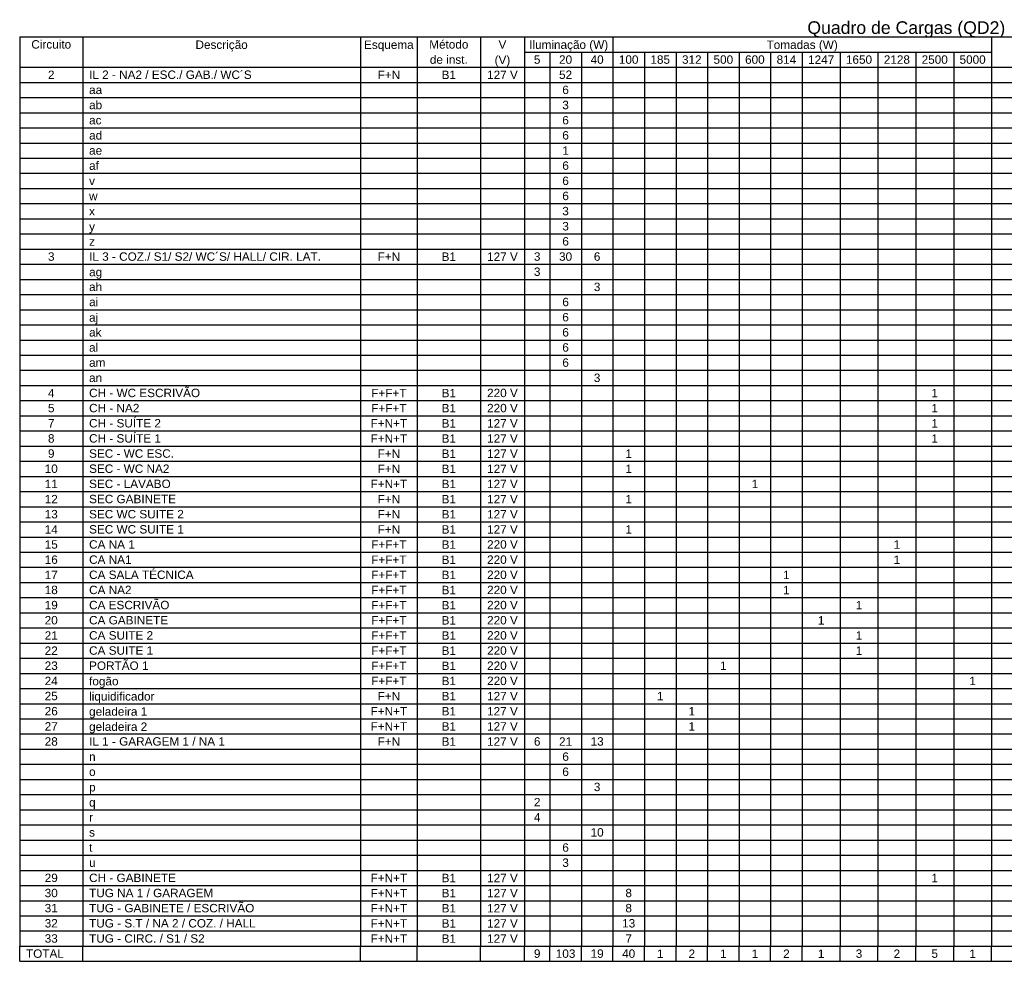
# Model space of a CAD drawing. Header units: millimetres. Extents: x 26 to 1362, y 24 to 358.
# Tile 247 of 256: x 1300 to 1312, y 262 to 274. Entities that reach past the tile are written whole.
import ezdxf

# ---------------------------------------------------------------- set-up
doc = ezdxf.new("R2010")
doc.units = ezdxf.units.MM
for name, color, linetype, lineweight in [('DI-Linhas do quadro', 1, 'Continuous', 30), ('DI-Textos do quadro', 7, 'Continuous', 20), ('DI-Título do quadro', 1, 'Continuous', 30)]:
    doc.layers.add(name, color=color, linetype=linetype, lineweight=lineweight)
doc.styles.add('arial', font='arial.ttf')

msp = doc.modelspace()

# ---------------------------------------------------------------- linework, layer by layer
at = {"layer": 'DI-Linhas do quadro', "linetype": 'Continuous'}
for p, q in [((1299.7442, 274.1211), (1322.0626, 274.1211)), ((1299.7442, 274.1211), (1299.7442, 262.6839)), ((1300.5384, 274.1211), (1300.5384, 262.6839)), ((1304.0331, 274.1211), (1304.0331, 262.6839)), ((1304.748, 274.1211), (1304.748, 262.6839)), ((1305.5422, 274.1211), (1305.5422, 262.6839)), ((1306.0982, 274.1211), (1306.0982, 262.6839)), ((1307.2101, 274.1211), (1307.2101, 262.6839)), ((1311.9756, 274.1211), (1311.9756, 262.6839)), ((1306.0982, 273.9305), (1307.2101, 273.9305)), ((1306.4159, 273.9305), (1306.4159, 262.6839)), ((1306.813, 273.9305), (1306.813, 262.6839)), ((1307.2101, 273.9305), (1311.9756, 273.9305)), ((1307.6073, 273.9305), (1307.6073, 262.6839)), ((1308.0044, 273.9305), (1308.0044, 262.6839)), ((1308.4015, 273.9305), (1308.4015, 262.6839)), ((1308.7986, 273.9305), (1308.7986, 262.6839)), ((1309.1958, 273.9305), (1309.1958, 262.6839)), ((1309.5929, 273.9305), (1309.5929, 262.6839)), ((1310.0694, 273.9305), (1310.0694, 262.6839)), ((1310.546, 273.9305), (1310.546, 262.6839)), ((1311.0225, 273.9305), (1311.0225, 262.6839)), ((1311.4991, 273.9305), (1311.4991, 262.6839)), ((1299.7442, 273.7399), (1322.0626, 273.7399)), ((1299.7442, 273.5492), (1322.0626, 273.5492)), ((1299.7442, 273.3586), (1322.0626, 273.3586)), ((1299.7442, 273.168), (1322.0626, 273.168)), ((1299.7442, 272.9774), (1322.0626, 272.9774)), ((1299.7442, 272.7868), (1322.0626, 272.7868)), ((1299.7442, 272.5961), (1322.0626, 272.5961)), ((1299.7442, 272.4055), (1322.0626, 272.4055)), ((1299.7442, 272.2149), (1322.0626, 272.2149)), ((1299.7442, 272.0243), (1322.0626, 272.0243)), ((1299.7442, 271.8336), (1322.0626, 271.8336)), ((1299.7442, 271.643), (1322.0626, 271.643)), ((1299.7442, 271.4524), (1322.0626, 271.4524)), ((1299.7442, 271.2618), (1322.0626, 271.2618)), ((1299.7442, 271.0712), (1322.0626, 271.0712)), ((1299.7442, 270.8805), (1322.0626, 270.8805)), ((1299.7442, 270.6899), (1322.0626, 270.6899)), ((1299.7442, 270.4993), (1322.0626, 270.4993)), ((1299.7442, 270.3087), (1322.0626, 270.3087)), ((1299.7442, 270.1181), (1322.0626, 270.1181)), ((1299.7442, 269.9274), (1322.0626, 269.9274)), ((1299.7442, 269.7368), (1322.0626, 269.7368)), ((1299.7442, 269.5462), (1322.0626, 269.5462)), ((1299.7442, 269.3556), (1322.0626, 269.3556)), ((1299.7442, 269.165), (1322.0626, 269.165)), ((1299.7442, 268.9743), (1322.0626, 268.9743)), ((1299.7442, 268.7837), (1322.0626, 268.7837)), ((1299.7442, 268.5931), (1322.0626, 268.5931)), ((1299.7442, 268.4025), (1322.0626, 268.4025)), ((1299.7442, 268.2119), (1322.0626, 268.2119)), ((1299.7442, 268.0212), (1322.0626, 268.0212)), ((1299.7442, 267.8306), (1322.0626, 267.8306)), ((1299.7442, 267.64), (1322.0626, 267.64)), ((1299.7442, 267.4494), (1322.0626, 267.4494)), ((1299.7442, 267.2588), (1322.0626, 267.2588)), ((1299.7442, 267.0681), (1322.0626, 267.0681)), ((1299.7442, 266.8775), (1322.0626, 266.8775)), ((1299.7442, 266.6869), (1322.0626, 266.6869)), ((1299.7442, 266.4963), (1322.0626, 266.4963)), ((1299.7442, 266.3057), (1322.0626, 266.3057)), ((1299.7442, 266.115), (1322.0626, 266.115)), ((1299.7442, 265.9244), (1322.0626, 265.9244)), ((1299.7442, 265.7338), (1322.0626, 265.7338)), ((1299.7442, 265.5432), (1322.0626, 265.5432)), ((1299.7442, 265.3526), (1322.0626, 265.3526)), ((1299.7442, 265.1619), (1322.0626, 265.1619)), ((1299.7442, 264.9713), (1322.0626, 264.9713)), ((1299.7442, 264.7807), (1322.0626, 264.7807)), ((1299.7442, 264.5901), (1322.0626, 264.5901)), ((1299.7442, 264.3995), (1322.0626, 264.3995)), ((1299.7442, 264.2088), (1322.0626, 264.2088)), ((1299.7442, 264.0182), (1322.0626, 264.0182)), ((1299.7442, 263.8276), (1322.0626, 263.8276)), ((1299.7442, 263.637), (1322.0626, 263.637)), ((1299.7442, 263.4464), (1322.0626, 263.4464)), ((1299.7442, 263.2557), (1322.0626, 263.2557)), ((1299.7442, 263.0651), (1322.0626, 263.0651)), ((1299.7442, 262.8745), (1322.0626, 262.8745)), ((1299.7442, 262.6839), (1322.0626, 262.6839)), ((1299.7442, 262.4932), (1299.7442, 262.6839)), ((1299.7442, 262.4932), (1299.7442, 262.6839)), ((1300.5384, 262.4932), (1300.5384, 262.6839)), ((1304.0331, 262.4932), (1304.0331, 262.6839)), ((1304.748, 262.4932), (1304.748, 262.6839)), ((1305.5422, 262.4932), (1305.5422, 262.6839)), ((1306.0982, 262.4932), (1306.0982, 262.6839)), ((1306.4159, 262.4932), (1306.4159, 262.6839)), ((1306.813, 262.4932), (1306.813, 262.6839)), ((1307.2101, 262.4932), (1307.2101, 262.6839)), ((1307.6073, 262.4932), (1307.6073, 262.6839)), ((1308.0044, 262.4932), (1308.0044, 262.6839)), ((1308.4015, 262.4932), (1308.4015, 262.6839)), ((1308.7986, 262.4932), (1308.7986, 262.6839)), ((1309.1958, 262.4932), (1309.1958, 262.6839)), ((1309.5929, 262.4932), (1309.5929, 262.6839)), ((1310.0694, 262.4932), (1310.0694, 262.6839)), ((1310.546, 262.4932), (1310.546, 262.6839)), ((1311.0225, 262.4932), (1311.0225, 262.6839)), ((1311.4991, 262.4932), (1311.4991, 262.6839)), ((1311.9756, 262.4932), (1311.9756, 262.6839)), ((1299.7442, 262.4932), (1322.0626, 262.4932))]:
    msp.add_line(p, q, dxfattribs=at)

# ---------------------------------------------------------------- texts
at = {"layer": 'DI-Textos do quadro', "char_height": 0.1059, "line_spacing_factor": 0.798, "style": 'arial'}
for s, insert, width, attachment_point in [('Circuito', (1300.1411, 273.973), 1.01664, 8), ('Método', (1305.1451, 273.973), 0.76248, 8), ('Descrição', (1302.2856, 273.9381), 1.14372, 8), ('Esquema', (1304.3906, 273.9381), 0.88956, 8), ('V', (1305.8201, 273.973), 0.12708, 8), ('Iluminação (W)', (1306.6541, 273.9381), 1.77912, 8), ('Tomadas (W)', (1309.5926, 273.9381), 1.39788, 8), ('de inst.', (1305.1451, 273.782), 1.01664, 8), ('(V)', (1305.8201, 273.7471), 0.38124, 8), ('5', (1306.2571, 273.782), 0.12708, 8), ('20', (1306.6146, 273.782), 0.25416, 8), ('40', (1307.0116, 273.782), 0.25416, 8), ('100', (1307.4086, 273.782), 0.38124, 8), ('185', (1307.8056, 273.782), 0.38124, 8), ('312', (1308.2031, 273.782), 0.38124, 8), ('500', (1308.6001, 273.782), 0.38124, 8), ('600', (1308.9971, 273.782), 0.38124, 8), ('814', (1309.3941, 273.782), 0.38124, 8), ('1247', (1309.8311, 273.782), 0.50832, 8), ('1650', (1310.3076, 273.782), 0.50832, 8), ('2128', (1310.7841, 273.782), 0.50832, 8), ('2500', (1311.2606, 273.782), 0.50832, 8), ('5000', (1311.7376, 273.782), 0.50832, 8), ('IL 2 - NA2 / ESC./ GAB./ WC´S', (1300.6176, 273.5915), 3.68532, 7), ('2', (1300.1411, 273.5915), 0.12708, 8), ('F+N', (1304.3906, 273.5915), 0.38124, 8), ('B1', (1305.1451, 273.5915), 0.25416, 8), ('127 V', (1305.8201, 273.5915), 0.6354, 8), ('52', (1306.6146, 273.5915), 0.25416, 8), ('aa', (1300.6176, 273.401), 0.25416, 7), ('6', (1306.6146, 273.401), 0.12708, 8), ('ab', (1300.6176, 273.2105), 0.25416, 7), ('3', (1306.6146, 273.2105), 0.12708, 8), ('ac', (1300.6176, 273.0195), 0.25416, 7), ('6', (1306.6146, 273.0195), 0.12708, 8), ('ad', (1300.6176, 272.829), 0.25416, 7), ('6', (1306.6146, 272.829), 0.12708, 8), ('1', (1306.6146, 272.6385), 0.12708, 8), ('ae', (1300.6176, 272.6385), 0.25416, 7), ('af', (1300.6176, 272.448), 0.25416, 7), ('6', (1306.6146, 272.448), 0.12708, 8), ('6', (1306.6146, 272.257), 0.12708, 8), ('v', (1300.6176, 272.257), 0.12708, 7), ('w', (1300.6176, 272.0665), 0.12708, 7), ('6', (1306.6146, 272.0665), 0.12708, 8), ('3', (1306.6146, 271.876), 0.12708, 8), ('x', (1300.6176, 271.876), 0.12708, 7), ('y', (1300.6176, 271.6506), 0.12708, 7), ('3', (1306.6146, 271.6855), 0.12708, 8), ('z', (1300.6176, 271.495), 0.12708, 7), ('6', (1306.6146, 271.495), 0.12708, 8), ('3', (1300.1411, 271.304), 0.12708, 8), ('IL 3 - COZ./ S1/ S2/ WC´S/ HALL/ CIR. LAT.', (1300.6176, 271.304), 5.33736, 7), ('F+N', (1304.3906, 271.304), 0.38124, 8), ('B1', (1305.1451, 271.304), 0.25416, 8), ('127 V', (1305.8201, 271.304), 0.6354, 8), ('3', (1306.2571, 271.304), 0.12708, 8), ('30', (1306.6146, 271.304), 0.25416, 8), ('6', (1307.0116, 271.304), 0.12708, 8), ('ag', (1300.6176, 271.0786), 0.25416, 7), ('3', (1306.2571, 271.1135), 0.12708, 8), ('ah', (1300.6176, 270.923), 0.25416, 7), ('3', (1307.0116, 270.923), 0.12708, 8), ('ai', (1300.6176, 270.7325), 0.25416, 7), ('6', (1306.6146, 270.7325), 0.12708, 8), ('aj', (1300.6176, 270.5066), 0.25416, 7), ('6', (1306.6146, 270.5415), 0.12708, 8), ('ak', (1300.6176, 270.351), 0.25416, 7), ('6', (1306.6146, 270.351), 0.12708, 8), ('al', (1300.6176, 270.1605), 0.25416, 7), ('6', (1306.6146, 270.1605), 0.12708, 8), ('am', (1300.6176, 269.97), 0.25416, 7), ('6', (1306.6146, 269.97), 0.12708, 8), ('3', (1307.0116, 269.779), 0.12708, 8), ('an', (1300.6176, 269.779), 0.25416, 7), ('4', (1300.1411, 269.5885), 0.12708, 8), ('CH - WC ESCRIVÃO', (1300.6176, 269.5885), 2.03328, 7), ('F+F+T', (1304.3906, 269.5885), 0.6354, 8), ('B1', (1305.1451, 269.5885), 0.25416, 8), ('220 V', (1305.8201, 269.5885), 0.6354, 8), ('1', (1311.2606, 269.5885), 0.12708, 8), ('5', (1300.1411, 269.398), 0.12708, 8), ('CH - NA2', (1300.6176, 269.398), 1.01664, 7), ('F+F+T', (1304.3906, 269.398), 0.6354, 8), ('B1', (1305.1451, 269.398), 0.25416, 8), ('220 V', (1305.8201, 269.398), 0.6354, 8), ('1', (1311.2606, 269.398), 0.12708, 8), ('7', (1300.1411, 269.2075), 0.12708, 8), ('CH - SUÍTE 2', (1300.6176, 269.2075), 1.52496, 7), ('F+N+T', (1304.3906, 269.2075), 0.6354, 8), ('B1', (1305.1451, 269.2075), 0.25416, 8), ('127 V', (1305.8201, 269.2075), 0.6354, 8), ('1', (1311.2606, 269.2075), 0.12708, 8), ('CH - SUÍTE 1', (1300.6176, 269.0165), 1.52496, 7), ('8', (1300.1411, 269.0165), 0.12708, 8), ('F+N+T', (1304.3906, 269.0165), 0.6354, 8), ('B1', (1305.1451, 269.0165), 0.25416, 8), ('127 V', (1305.8201, 269.0165), 0.6354, 8), ('1', (1311.2606, 269.0165), 0.12708, 8), ('9', (1300.1411, 268.826), 0.12708, 8), ('SEC - WC ESC.', (1300.6176, 268.826), 1.65204, 7), ('F+N', (1304.3906, 268.826), 0.38124, 8), ('B1', (1305.1451, 268.826), 0.25416, 8), ('127 V', (1305.8201, 268.826), 0.6354, 8), ('1', (1307.4086, 268.826), 0.12708, 8), ('10', (1300.1411, 268.6355), 0.25416, 8), ('SEC - WC NA2', (1300.6176, 268.6355), 1.52496, 7), ('F+N', (1304.3906, 268.6355), 0.38124, 8), ('B1', (1305.1451, 268.6355), 0.25416, 8), ('127 V', (1305.8201, 268.6355), 0.6354, 8), ('1', (1307.4086, 268.6355), 0.12708, 8), ('11', (1300.1411, 268.445), 0.25416, 8), ('SEC - LAVABO', (1300.6176, 268.445), 1.52496, 7), ('F+N+T', (1304.3906, 268.445), 0.6354, 8), ('B1', (1305.1451, 268.445), 0.25416, 8), ('127 V', (1305.8201, 268.445), 0.6354, 8), ('1', (1308.9971, 268.445), 0.12708, 8), ('12', (1300.1411, 268.254), 0.25416, 8), ('SEC GABINETE', (1300.6176, 268.254), 1.52496, 7), ('F+N', (1304.3906, 268.254), 0.38124, 8), ('B1', (1305.1451, 268.254), 0.25416, 8), ('127 V', (1305.8201, 268.254), 0.6354, 8), ('1', (1307.4086, 268.254), 0.12708, 8), ('13', (1300.1411, 268.0635), 0.25416, 8), ('SEC WC SUITE 2', (1300.6176, 268.0635), 1.77912, 7), ('F+N', (1304.3906, 268.0635), 0.38124, 8), ('B1', (1305.1451, 268.0635), 0.25416, 8), ('127 V', (1305.8201, 268.0635), 0.6354, 8), ('14', (1300.1411, 267.873), 0.25416, 8), ('SEC WC SUITE 1', (1300.6176, 267.873), 1.77912, 7), ('F+N', (1304.3906, 267.873), 0.38124, 8), ('B1', (1305.1451, 267.873), 0.25416, 8), ('127 V', (1305.8201, 267.873), 0.6354, 8), ('1', (1307.4086, 267.873), 0.12708, 8), ('15', (1300.1411, 267.6825), 0.25416, 8), ('CA NA 1', (1300.6176, 267.6825), 0.88956, 7), ('F+F+T', (1304.3906, 267.6825), 0.6354, 8), ('B1', (1305.1451, 267.6825), 0.25416, 8), ('220 V', (1305.8201, 267.6825), 0.6354, 8), ('1', (1310.7841, 267.6825), 0.12708, 8), ('16', (1300.1411, 267.4915), 0.25416, 8), ('CA NA1', (1300.6176, 267.4915), 0.76248, 7), ('F+F+T', (1304.3906, 267.4915), 0.6354, 8), ('B1', (1305.1451, 267.4915), 0.25416, 8), ('220 V', (1305.8201, 267.4915), 0.6354, 8), ('1', (1310.7841, 267.4915), 0.12708, 8), ('17', (1300.1411, 267.301), 0.25416, 8), ('CA SALA TÉCNICA', (1300.6176, 267.301), 1.9062, 7), ('F+F+T', (1304.3906, 267.301), 0.6354, 8), ('B1', (1305.1451, 267.301), 0.25416, 8), ('220 V', (1305.8201, 267.301), 0.6354, 8), ('1', (1309.3941, 267.301), 0.12708, 8), ('18', (1300.1411, 267.1105), 0.25416, 8), ('CA NA2', (1300.6176, 267.1105), 0.76248, 7), ('F+F+T', (1304.3906, 267.1105), 0.6354, 8), ('B1', (1305.1451, 267.1105), 0.25416, 8), ('220 V', (1305.8201, 267.1105), 0.6354, 8), ('1', (1309.3941, 267.1105), 0.12708, 8), ('19', (1300.1411, 266.92), 0.25416, 8), ('CA ESCRIVÃO', (1300.6176, 266.92), 1.39788, 7), ('F+F+T', (1304.3906, 266.92), 0.6354, 8), ('B1', (1305.1451, 266.92), 0.25416, 8), ('220 V', (1305.8201, 266.92), 0.6354, 8), ('1', (1310.3076, 266.92), 0.12708, 8), ('20', (1300.1411, 266.7295), 0.25416, 8), ('CA GABINETE', (1300.6176, 266.7295), 1.39788, 7), ('F+F+T', (1304.3906, 266.7295), 0.6354, 8), ('B1', (1305.1451, 266.7295), 0.25416, 8), ('220 V', (1305.8201, 266.7295), 0.6354, 8), ('1', (1309.8311, 266.7295), 0.12708, 8), ('21', (1300.1411, 266.5385), 0.25416, 8), ('CA SUITE 2', (1300.6176, 266.5385), 1.2708, 7), ('F+F+T', (1304.3906, 266.5385), 0.6354, 8), ('B1', (1305.1451, 266.5385), 0.25416, 8), ('220 V', (1305.8201, 266.5385), 0.6354, 8), ('1', (1310.3076, 266.5385), 0.12708, 8), ('22', (1300.1411, 266.348), 0.25416, 8), ('CA SUITE 1', (1300.6176, 266.348), 1.2708, 7), ('F+F+T', (1304.3906, 266.348), 0.6354, 8), ('B1', (1305.1451, 266.348), 0.25416, 8), ('220 V', (1305.8201, 266.348), 0.6354, 8), ('1', (1310.3076, 266.348), 0.12708, 8), ('PORTÃO 1', (1300.6176, 266.1575), 1.01664, 7), ('23', (1300.1411, 266.1575), 0.25416, 8), ('F+F+T', (1304.3906, 266.1575), 0.6354, 8), ('B1', (1305.1451, 266.1575), 0.25416, 8), ('220 V', (1305.8201, 266.1575), 0.6354, 8), ('1', (1308.6001, 266.1575), 0.12708, 8), ('24', (1300.1411, 265.967), 0.25416, 8), ('fogão', (1300.6176, 265.9321), 0.6354, 7), ('F+F+T', (1304.3906, 265.967), 0.6354, 8), ('B1', (1305.1451, 265.967), 0.25416, 8), ('220 V', (1305.8201, 265.967), 0.6354, 8), ('1', (1311.7376, 265.967), 0.12708, 8), ('25', (1300.1411, 265.776), 0.25416, 8), ('liquidificador', (1300.6176, 265.7411), 1.77912, 7), ('F+N', (1304.3906, 265.776), 0.38124, 8), ('B1', (1305.1451, 265.776), 0.25416, 8), ('127 V', (1305.8201, 265.776), 0.6354, 8), ('1', (1307.8056, 265.776), 0.12708, 8), ('26', (1300.1411, 265.5855), 0.25416, 8), ('geladeira 1', (1300.6176, 265.5506), 1.39788, 7), ('F+N+T', (1304.3906, 265.5855), 0.6354, 8), ('B1', (1305.1451, 265.5855), 0.25416, 8), ('127 V', (1305.8201, 265.5855), 0.6354, 8), ('1', (1308.2031, 265.5855), 0.12708, 8), ('27', (1300.1411, 265.395), 0.25416, 8), ('geladeira 2', (1300.6176, 265.3601), 1.39788, 7), ('F+N+T', (1304.3906, 265.395), 0.6354, 8), ('B1', (1305.1451, 265.395), 0.25416, 8), ('127 V', (1305.8201, 265.395), 0.6354, 8), ('1', (1308.2031, 265.395), 0.12708, 8), ('28', (1300.1411, 265.2045), 0.25416, 8), ('IL 1 - GARAGEM 1 / NA 1', (1300.6176, 265.2045), 2.92284, 7), ('F+N', (1304.3906, 265.2045), 0.38124, 8), ('B1', (1305.1451, 265.2045), 0.25416, 8), ('127 V', (1305.8201, 265.2045), 0.6354, 8), ('6', (1306.2571, 265.2045), 0.12708, 8), ('21', (1306.6146, 265.2045), 0.25416, 8), ('13', (1307.0116, 265.2045), 0.25416, 8), ('n', (1300.6176, 265.0135), 0.12708, 7), ('6', (1306.6146, 265.0135), 0.12708, 8), ('6', (1306.6146, 264.823), 0.12708, 8), ('o', (1300.6176, 264.823), 0.12708, 7), ('p', (1300.6176, 264.5976), 0.12708, 7), ('3', (1307.0116, 264.6325), 0.12708, 8), ('2', (1306.2571, 264.442), 0.12708, 8), ('q', (1300.6176, 264.4071), 0.12708, 7), ('r', (1300.6176, 264.251), 0.12708, 7), ('4', (1306.2571, 264.251), 0.12708, 8), ('s', (1300.6176, 264.0605), 0.12708, 7), ('10', (1307.0116, 264.0605), 0.25416, 8), ('t', (1300.6176, 263.87), 0.12708, 7), ('6', (1306.6146, 263.87), 0.12708, 8), ('u', (1300.6176, 263.6795), 0.12708, 7), ('3', (1306.6146, 263.6795), 0.12708, 8), ('29', (1300.1411, 263.4885), 0.25416, 8), ('CH - GABINETE', (1300.6176, 263.4885), 1.65204, 7), ('F+N+T', (1304.3906, 263.4885), 0.6354, 8), ('B1', (1305.1451, 263.4885), 0.25416, 8), ('127 V', (1305.8201, 263.4885), 0.6354, 8), ('1', (1311.2606, 263.4885), 0.12708, 8), ('30', (1300.1411, 263.298), 0.25416, 8), ('TUG NA 1 / GARAGEM', (1300.6176, 263.298), 2.28744, 7), ('F+N+T', (1304.3906, 263.298), 0.6354, 8), ('B1', (1305.1451, 263.298), 0.25416, 8), ('127 V', (1305.8201, 263.298), 0.6354, 8), ('8', (1307.4086, 263.298), 0.12708, 8), ('31', (1300.1411, 263.1075), 0.25416, 8), ('TUG - GABINETE / ESCRIVÃO', (1300.6176, 263.1075), 3.177, 7), ('F+N+T', (1304.3906, 263.1075), 0.6354, 8), ('B1', (1305.1451, 263.1075), 0.25416, 8), ('127 V', (1305.8201, 263.1075), 0.6354, 8), ('8', (1307.4086, 263.1075), 0.12708, 8), ('32', (1300.1411, 262.917), 0.25416, 8), ('TUG - S.T / NA 2 / COZ. / HALL', (1300.6176, 262.917), 3.8124, 7), ('F+N+T', (1304.3906, 262.917), 0.6354, 8), ('B1', (1305.1451, 262.917), 0.25416, 8), ('127 V', (1305.8201, 262.917), 0.6354, 8), ('13', (1307.4086, 262.917), 0.25416, 8), ('33', (1300.1411, 262.726), 0.25416, 8), ('TUG - CIRC. / S1 / S2', (1300.6176, 262.726), 2.66868, 7), ('F+N+T', (1304.3906, 262.726), 0.6354, 8), ('B1', (1305.1451, 262.726), 0.25416, 8), ('127 V', (1305.8201, 262.726), 0.6354, 8), ('7', (1307.4086, 262.726), 0.12708, 8), ('TOTAL', (1299.8236, 262.5355), 0.6354, 7), ('9', (1306.2571, 262.5355), 0.12708, 8), ('103', (1306.6146, 262.5355), 0.38124, 8), ('19', (1307.0116, 262.5355), 0.25416, 8), ('40', (1307.4086, 262.5355), 0.25416, 8), ('1', (1307.8056, 262.5355), 0.12708, 8), ('2', (1308.2031, 262.5355), 0.12708, 8), ('1', (1308.6001, 262.5355), 0.12708, 8), ('1', (1308.9971, 262.5355), 0.12708, 8), ('2', (1309.3941, 262.5355), 0.12708, 8), ('1', (1309.8311, 262.5355), 0.12708, 8), ('3', (1310.3076, 262.5355), 0.12708, 8), ('2', (1310.7841, 262.5355), 0.12708, 8), ('5', (1311.2606, 262.5355), 0.12708, 8), ('1', (1311.7376, 262.5355), 0.12708, 8)]:
    msp.add_mtext(s, dxfattribs=dict(at, insert=insert, width=width, attachment_point=attachment_point))
at = {"layer": 'DI-Título do quadro', "insert": (1310.9031, 274.1111), "char_height": 0.15885, "width": 4.19364, "attachment_point": 8, "line_spacing_factor": 0.798, "style": 'arial'}
msp.add_mtext('Quadro de Cargas (QD2)', dxfattribs=at)

doc.saveas('drawing.dxf')
